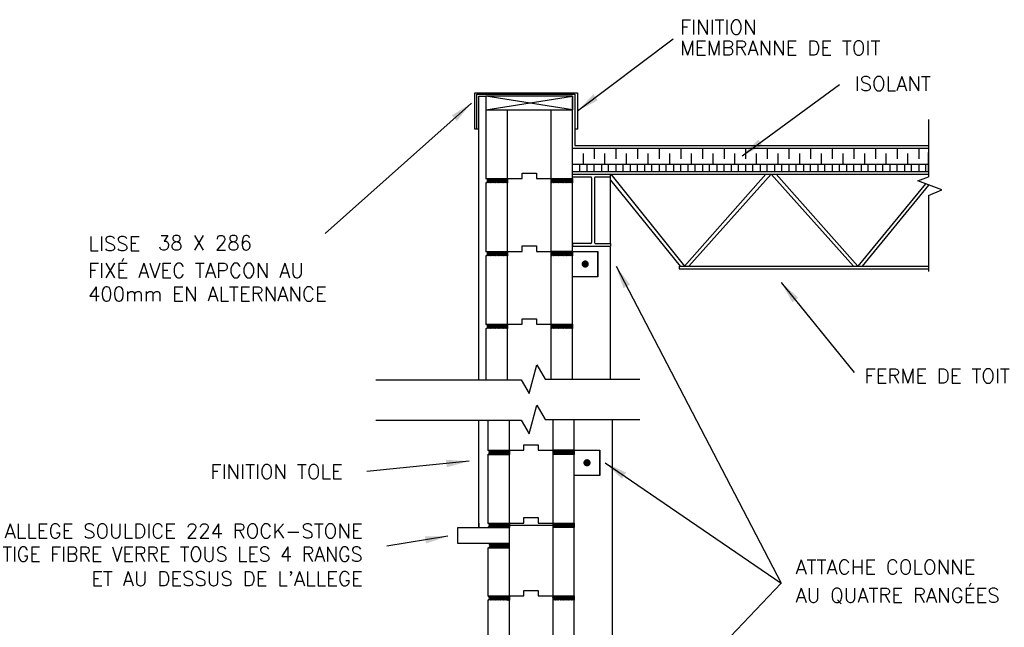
# Model space of a CAD drawing. Extents: x -8161 to 38956, y 80 to 6396.
# Tile 14 of 14: x 35894 to 38624, y 4134 to 5817. Entities that reach past the tile are written whole.
import ezdxf
from ezdxf.enums import TextEntityAlignment as Align

# ---------------------------------------------------------------- set-up
doc = ezdxf.new("R2010")
doc.units = 0
doc.layers.get('0').update_dxf_attribs({"linetype": 'CONTINUOUS'})
for name, color, linetype in [('ACIER', 6, 'CONTINUOUS'), ('BOIS', 2, 'CONTINUOUS'), ('DIVISION', 211, 'CONTINUOUS'), ('FINITION', 5, 'CONTINUOUS'), ('ISOBLOC', 3, 'CONTINUOUS'), ('ISOLANT', 9, 'CONTINUOUS'), ('MEMBRANNE TOIT', 130, 'CONTINUOUS'), ('MORTIER', 8, 'CONTINUOUS'), ('SPECIFICATION', 1, 'CONTINUOUS')]:
    doc.layers.add(name, color=color, linetype=linetype)
doc.styles.add('ROMANS', font='romans')
doc.dimstyles.new('TGC', dxfattribs={"dimtxt": 2, "dimasz": 3, "dimexe": 2.5, "dimexo": 2.5, "dimgap": 1, "dimtad": 2, "dimdec": 0, "dimzin": 9, "dimtxsty": 'ROMANS', "dimblk": 'OBLIQUE', "dimcen": 1, "dimdle": 1.5, "dimclrd": 1, "dimclre": 1, "dimclrt": 1, "dimaunit": 1, "dimadec": 4, "dimazin": 0, "dimtfac": 1, "dimtdec": 0, "dimtmove": 0, "dimatfit": 3, "dimfxl": 1, "dimtzin": 0, "dimarcsym": 0})

# ---------------------------------------------------------------- blocks, each defined once
blk = doc.blocks.new('_Oblique')
at = {"color": 0, "linetype": 'ByBlock', "lineweight": -2}
blk.add_line((-0.5, -0.5), (0.5, 0.5), dxfattribs=at)

msp = doc.modelspace()

# ---------------------------------------------------------------- hatches: boundary and pattern name
at = {"layer": 'MORTIER'}
h = msp.add_hatch(dxfattribs=at)
h.set_pattern_fill('STEEL', color=256, style=0)
h.set_pattern_definition([(45, (33182.4987, 3669.9033), (-2.245064, 2.245064), []), (45, (33182.4987, 3671.4908), (-2.245064, 2.245064), [])])
h.paths.add_polyline_path([(37426.4, 5364.9), (37426.4, 5376.9), (37366.4, 5376.9), (37366.4, 5364.9)])
h.paths.add_polyline_path([(37186.4, 5376.9, -0.746287), (37186.4, 5364.9), (37246.4, 5364.9), (37246.4, 5376.9)])
h = msp.add_hatch(dxfattribs=at)
h.set_pattern_fill('STEEL', color=256, style=0)
h.set_pattern_definition([(45, (33182.4987, 3467.9033), (-2.245064, 2.245064), []), (45, (33182.4987, 3469.4908), (-2.245064, 2.245064), [])])
h.paths.add_polyline_path([(37426.4, 5162.9), (37426.4, 5174.9), (37366.4, 5174.9), (37366.4, 5162.9)])
h.paths.add_polyline_path([(37186.4, 5174.9, -0.746287), (37186.4, 5162.9), (37246.4, 5162.9), (37246.4, 5174.9)])
h = msp.add_hatch(dxfattribs=at)
h.set_pattern_fill('STEEL', color=256, style=0)
h.set_pattern_definition([(45, (33182.4987, 3265.9033), (-2.245064, 2.245064), []), (45, (33182.4987, 3267.4908), (-2.245064, 2.245064), [])])
h.paths.add_polyline_path([(37426.4, 4960.9), (37426.4, 4972.9), (37366.4, 4972.9), (37366.4, 4960.9)])
h.paths.add_polyline_path([(37186.4, 4972.9, -0.746287), (37186.4, 4960.9), (37246.4, 4960.9), (37246.4, 4972.9)])
h = msp.add_hatch(dxfattribs=at)
h.set_pattern_fill('STEEL', color=256, style=0)
h.set_pattern_definition([(45, (33187.4698, 2917.4557), (-2.245064, 2.245064), []), (45, (33187.4698, 2919.0432), (-2.245064, 2.245064), [])])
h.paths.add_polyline_path([(37431.4, 4612.4), (37431.4, 4624.4), (37371.4, 4624.4), (37371.4, 4612.4)])
h.paths.add_polyline_path([(37191.4, 4624.4, -0.746287), (37191.4, 4612.4), (37251.4, 4612.4), (37251.4, 4624.4)])
h = msp.add_hatch(dxfattribs=at)
h.set_pattern_fill('STEEL', color=256, style=0)
h.set_pattern_definition([(45, (33187.4698, 2715.4557), (-2.245064, 2.245064), []), (45, (33187.4698, 2717.0432), (-2.245064, 2.245064), [])])
h.paths.add_polyline_path([(37431.4, 4410.4), (37431.4, 4422.4), (37371.4, 4422.4), (37371.4, 4410.4)])
h.paths.add_polyline_path([(37191.4, 4422.4, -0.746287), (37191.4, 4410.4), (37251.4, 4410.4), (37251.4, 4422.4)])
h = msp.add_hatch(dxfattribs=at)
h.set_pattern_fill('STEEL', color=256, style=0)
h.set_pattern_definition([(45, (33187.4698, 2513.4557), (-2.245064, 2.245064), []), (45, (33187.4698, 2515.0432), (-2.245064, 2.245064), [])])
h.paths.add_polyline_path([(37431.4, 4208.4), (37431.4, 4220.4), (37371.4, 4220.4), (37371.4, 4208.4)])
h.paths.add_polyline_path([(37191.4, 4220.4, -0.746287), (37191.4, 4208.4), (37251.4, 4208.4), (37251.4, 4220.4)])

# ---------------------------------------------------------------- linework, layer by layer
at = {"layer": 'ACIER'}
for p, q in [((38413.1, 5396.6), (38413.1, 5449)), ((37426.4, 5416.2), (38413.1, 5416.2)), ((37446.4, 5396.6), (37446.4, 5416.2)), ((37446.4, 5416.2), (37466.4, 5416.2)), ((37466.4, 5416.2), (37466.4, 5396.6)), ((37486.4, 5396.6), (37486.4, 5416.2)), ((37486.4, 5396.6), (37486.4, 5416.2)), ((37506.4, 5416.2), (37506.4, 5396.6)), ((37526.4, 5396.6), (37526.4, 5416.2)), ((37526.4, 5396.6), (37526.4, 5416.2)), ((37546.4, 5416.2), (37546.4, 5396.6)), ((37566.4, 5396.6), (37566.4, 5416.2)), ((37566.4, 5396.6), (37566.4, 5416.2)), ((37586.4, 5416.2), (37586.4, 5396.6)), ((37606.4, 5396.6), (37606.4, 5416.2)), ((37606.4, 5396.6), (37606.4, 5416.2)), ((37626.4, 5416.2), (37626.4, 5396.6)), ((37646.4, 5396.6), (37646.4, 5416.2)), ((37646.4, 5396.6), (37646.4, 5416.2)), ((37666.4, 5416.2), (37666.4, 5396.6)), ((37686.4, 5396.6), (37686.4, 5416.2)), ((37686.4, 5396.6), (37686.4, 5416.2)), ((37706.4, 5416.2), (37706.4, 5396.6)), ((37726.4, 5396.6), (37726.4, 5416.2)), ((37726.4, 5396.6), (37726.4, 5416.2)), ((37746.4, 5416.2), (37746.4, 5396.6)), ((37766.4, 5396.6), (37766.4, 5416.2)), ((37766.4, 5396.6), (37766.4, 5416.2)), ((37786.4, 5416.2), (37786.4, 5396.6)), ((37806.4, 5396.6), (37806.4, 5416.2)), ((37806.4, 5396.6), (37806.4, 5416.2)), ((37826.4, 5416.2), (37826.4, 5396.6)), ((37846.4, 5396.6), (37846.4, 5416.2)), ((37846.4, 5396.6), (37846.4, 5416.2)), ((37866.4, 5416.2), (37866.4, 5396.6)), ((37886.4, 5396.6), (37886.4, 5416.2)), ((37886.4, 5396.6), (37886.4, 5416.2)), ((37906.4, 5416.2), (37906.4, 5396.6)), ((37926.4, 5396.6), (37926.4, 5416.2)), ((37926.4, 5396.6), (37926.4, 5416.2)), ((37946.4, 5416.2), (37946.4, 5396.6)), ((37966.4, 5396.6), (37966.4, 5416.2)), ((37966.4, 5396.6), (37966.4, 5416.2)), ((37986.4, 5416.2), (37986.4, 5396.6)), ((38006.4, 5396.6), (38006.4, 5416.2)), ((38006.4, 5396.6), (38006.4, 5416.2)), ((38026.4, 5416.2), (38026.4, 5396.6)), ((38046.4, 5396.6), (38046.4, 5416.2)), ((38046.4, 5396.6), (38046.4, 5416.2)), ((38066.4, 5416.2), (38066.4, 5396.6)), ((38086.4, 5396.6), (38086.4, 5416.2)), ((38086.4, 5396.6), (38086.4, 5416.2)), ((38106.4, 5416.2), (38106.4, 5396.6)), ((38126.4, 5396.6), (38126.4, 5416.2)), ((38126.4, 5396.6), (38126.4, 5416.2)), ((38146.4, 5416.2), (38146.4, 5396.6)), ((38166.4, 5396.6), (38166.4, 5416.2)), ((38166.4, 5396.6), (38166.4, 5416.2)), ((38186.4, 5416.2), (38186.4, 5396.6)), ((38206.4, 5396.6), (38206.4, 5416.2)), ((38206.4, 5396.6), (38206.4, 5416.2)), ((38226.4, 5416.2), (38226.4, 5396.6)), ((38246.4, 5396.6), (38246.4, 5416.2)), ((38246.4, 5396.6), (38246.4, 5416.2)), ((38266.4, 5416.2), (38266.4, 5396.6)), ((38286.4, 5396.6), (38286.4, 5416.2)), ((38286.4, 5396.6), (38286.4, 5416.2)), ((38306.4, 5416.2), (38306.4, 5396.6)), ((38326.4, 5396.6), (38326.4, 5416.2)), ((38326.4, 5396.6), (38326.4, 5416.2)), ((38346.4, 5416.2), (38346.4, 5396.6)), ((38366.4, 5396.6), (38366.4, 5416.2)), ((38366.4, 5396.6), (38366.4, 5416.2)), ((38386.4, 5416.2), (38386.4, 5396.6)), ((38406.4, 5396.6), (38406.4, 5416.2)), ((37426.4, 5396.6), (38413.1, 5396.6)), ((37426.4, 5388.4), (37518.5, 5388.4)), ((37426.4, 5388.4), (38413.1, 5388.4)), ((37477.3, 5380.8), (37426.4, 5380.8)), ((37466.4, 5396.6), (37486.4, 5396.6)), ((37479.3, 5378.8), (37479.3, 5199.1)), ((37487.3, 5378.8), (37487.3, 5199.1)), ((37531.7, 5380.8), (37489.3, 5380.8)), ((37531.7, 5197.1), (37531.7, 5388.4)), ((37532.7, 5388.4), (37736.9, 5134.2)), ((37962.8, 5388.4), (37736.9, 5134.2)), ((37977, 5388.4), (37748.7, 5134.2)), ((37977, 5388.4), (38205.3, 5134.2)), ((37991.2, 5388.4), (38217.1, 5134.2)), ((37531.7, 5372.1), (37725, 5134.2)), ((38405.4, 5361.9), (38217.1, 5134.2)), ((38413.1, 5358.6), (38229, 5134.2)), ((37477.3, 5197.1), (37426.4, 5197.1)), ((37426.4, 5197.1), (37426.4, 5189.1)), ((37426.4, 5189.1), (37531.5, 5189.1)), ((37489.3, 5197.1), (37531.5, 5197.1)), ((37518.5, 5189.1), (37518.5, 5187.8)), ((37531.5, 5197.1), (37531.5, 5189.1)), ((37531.7, 4821.2), (37531.7, 5187.8)), ((37426.4, 5174.9), (37366.4, 5174.9)), ((37366.4, 5174.9), (37366.4, 5145.1)), ((37426.4, 5174.9), (37496.7, 5174.9)), ((37426.4, 5104.9), (37426.4, 5174.9)), ((37496.7, 5174.9), (37496.7, 5104.9)), ((37496.7, 5104.9), (37496.7, 5174.9)), ((37722.5, 5134.2), (38413.1, 5134.2)), ((37722.5, 5134.2), (37722.5, 5126.2)), ((37496.7, 5104.9), (37426.4, 5104.9)), ((37722.5, 5126.2), (38413.1, 5126.2)), ((37536.7, 4709.5), (37536.7, 3008.4)), ((37431.4, 4624.4), (37371.4, 4624.4)), ((37371.4, 4624.4), (37371.4, 4594.7)), ((37431.4, 4624.4), (37501.7, 4624.4)), ((37431.4, 4554.4), (37431.4, 4624.4)), ((37501.7, 4624.4), (37501.7, 4554.4)), ((37501.7, 4624.4), (37501.7, 4554.4)), ((37501.7, 4554.4), (37501.7, 4624.4)), ((37501.7, 4554.4), (37431.4, 4554.4))]:
    msp.add_line(p, q, dxfattribs=at)
at = {"layer": 'ACIER', "const_width": 10}
for points in [[(37456.6, 5139.9, 1), (37466.6, 5139.9, 1)], [(37461.6, 4589.4, 1), (37471.6, 4589.4, 1)]]:
    msp.add_lwpolyline(points, format="xyb", close=True, dxfattribs=at)
at = {"layer": 'ACIER'}
for centre, start, end in [((37477.3, 5378.8), 0, 90), ((37489.3, 5378.8), 90, 180), ((37477.3, 5199.1), 270, 0), ((37489.3, 5199.1), 180, 270)]:
    msp.add_arc(centre, 2, start, end, dxfattribs=at)
at = {"layer": 'BOIS'}
for p, q in [((37426.4, 5604.9), (37186.3, 5604.9)), ((37186.3, 5604.9), (37186.4, 5566.9)), ((37426.4, 5566.9), (37186.3, 5604.9)), ((37186.4, 5566.9), (37426.4, 5604.9)), ((37426.4, 5566.9), (37426.4, 5604.9)), ((37426.4, 5604.9), (37426.4, 5566.9)), ((37186.4, 5566.9), (37426.4, 5566.9))]:
    msp.add_line(p, q, dxfattribs=at)
at = {"layer": 'DIVISION'}
for p, q in [((38413.1, 5539.9), (38413.1, 5381.8)), ((38384, 5370), (38413.1, 5381.8)), ((38450.3, 5345), (38384, 5370)), ((38413.1, 5359), (38413.1, 5358.6)), ((38413.1, 5329.6), (38450.3, 5345)), ((38413.1, 5329.6), (38413.1, 5119.3)), ((37305.8, 4781.3), (37327.2, 4861.1)), ((37327.2, 4861.1), (37350.2, 4821.2)), ((36880.8, 4818.8), (37284.1, 4818.8)), ((36880.8, 4818.8), (37284.1, 4818.8)), ((37284.1, 4818.8), (37305.8, 4781.3)), ((37350.2, 4821.2), (37612.8, 4821.2)), ((37305.8, 4669.6), (37327.2, 4749.3)), ((37327.2, 4749.3), (37350.2, 4709.5)), ((36880.8, 4707.1), (37284.1, 4707.1)), ((36880.8, 4707.1), (37284.1, 4707.1)), ((37284.1, 4707.1), (37305.8, 4669.6)), ((37350.2, 4709.5), (37612.8, 4709.5))]:
    msp.add_line(p, q, dxfattribs=at)
at = {"layer": 'FINITION'}
for p, q in [((37155.9, 5513.6), (37155.9, 5614.4)), ((37155.9, 5614.4), (37440.2, 5614.4)), ((37440.2, 5614.4), (37440.2, 5513.6)), ((37166.4, 5513.6), (37155.9, 5513.6)), ((37440.2, 5513.6), (37432.6, 5513.6))]:
    msp.add_line(p, q, dxfattribs=at)
at = {"layer": 'ISOBLOC'}
for p, q in [((37166.4, 4818.8), (37166.4, 5604.9)), ((37166.4, 5604.9), (37186.3, 5604.9)), ((37186.4, 5566.9), (37186.4, 5376.9)), ((37246.4, 5376.9), (37246.4, 5566.9)), ((37366.4, 5566.9), (37366.4, 5376.9)), ((37426.4, 5376.9), (37426.4, 5566.9)), ((37286.4, 5376.9), (37286.4, 5391.9)), ((37286.4, 5391.9), (37326.4, 5391.9)), ((37286.4, 5376.9), (37286.4, 5391.9)), ((37286.4, 5391.9), (37326.4, 5391.9)), ((37326.4, 5391.9), (37326.4, 5376.9)), ((37326.4, 5391.9), (37326.4, 5376.9)), ((37186.4, 5376.9), (37246.4, 5376.9)), ((37186.4, 5364.9), (37186.4, 5174.9)), ((37246.4, 5376.9), (37286.4, 5376.9)), ((37246.4, 5376.9), (37246.4, 5364.9)), ((37246.4, 5376.9), (37286.4, 5376.9)), ((37246.4, 5174.9), (37246.4, 5364.9)), ((37326.4, 5376.9), (37366.4, 5376.9)), ((37326.4, 5376.9), (37366.4, 5376.9)), ((37366.4, 5376.9), (37366.4, 5364.9)), ((37366.4, 5376.9), (37426.4, 5376.9)), ((37366.4, 5364.9), (37366.4, 5174.9)), ((37426.4, 5174.9), (37426.4, 5364.9)), ((37286.4, 5174.9), (37286.4, 5189.9)), ((37286.4, 5189.9), (37326.4, 5189.9)), ((37286.4, 5174.9), (37286.4, 5189.9)), ((37286.4, 5189.9), (37326.4, 5189.9)), ((37326.4, 5189.9), (37326.4, 5174.9)), ((37326.4, 5189.9), (37326.4, 5174.9)), ((37186.4, 5174.9), (37246.4, 5174.9)), ((37186.4, 5162.9), (37186.4, 4972.9)), ((37246.4, 5174.9), (37286.4, 5174.9)), ((37246.4, 5174.9), (37246.4, 5162.9)), ((37246.4, 5174.9), (37286.4, 5174.9)), ((37246.4, 4972.9), (37246.4, 5162.9)), ((37326.4, 5174.9), (37366.4, 5174.9)), ((37326.4, 5174.9), (37366.4, 5174.9)), ((37366.4, 5174.9), (37366.4, 5162.9)), ((37366.4, 5174.9), (37426.4, 5174.9)), ((37366.4, 5162.9), (37366.4, 4972.9)), ((37426.4, 4972.9), (37426.4, 5162.9)), ((37186.4, 4972.9), (37246.4, 4972.9)), ((37246.4, 4972.9), (37286.4, 4972.9)), ((37246.4, 4972.9), (37246.4, 4960.9)), ((37246.4, 4972.9), (37286.4, 4972.9)), ((37286.4, 4972.9), (37286.4, 4987.9)), ((37286.4, 4987.9), (37326.4, 4987.9)), ((37286.4, 4972.9), (37286.4, 4987.9)), ((37286.4, 4987.9), (37326.4, 4987.9)), ((37326.4, 4987.9), (37326.4, 4972.9)), ((37326.4, 4987.9), (37326.4, 4972.9)), ((37326.4, 4972.9), (37366.4, 4972.9)), ((37326.4, 4972.9), (37366.4, 4972.9)), ((37366.4, 4972.9), (37366.4, 4960.9)), ((37366.4, 4972.9), (37426.4, 4972.9)), ((37186.4, 4960.9), (37186.4, 4818.8)), ((37246.4, 4818.8), (37246.4, 4960.9)), ((37366.4, 4960.9), (37366.4, 4821.2)), ((37426.4, 4821.2), (37426.4, 4960.9)), ((37166.4, 4410.4), (37166.4, 4707.1)), ((37166.4, 4410.4), (37166.4, 4707.1)), ((37191.4, 4707.1), (37191.4, 4624.4)), ((37251.4, 4624.4), (37251.4, 4707.1)), ((37371.4, 4709.5), (37371.4, 4624.4)), ((37431.4, 4624.4), (37431.4, 4709.5)), ((37191.4, 4624.4), (37251.4, 4624.4)), ((37251.4, 4624.4), (37291.4, 4624.4)), ((37251.4, 4624.4), (37291.4, 4624.4)), ((37251.4, 4624.4), (37291.4, 4624.4)), ((37251.4, 4624.4), (37251.4, 4612.4)), ((37251.4, 4624.4), (37291.4, 4624.4)), ((37291.4, 4624.4), (37291.4, 4639.4)), ((37291.4, 4639.4), (37331.4, 4639.4)), ((37291.4, 4624.4), (37291.4, 4639.4)), ((37291.4, 4639.4), (37331.4, 4639.4)), ((37291.4, 4624.4), (37291.4, 4639.4)), ((37291.4, 4639.4), (37331.4, 4639.4)), ((37291.4, 4624.4), (37291.4, 4639.4)), ((37291.4, 4639.4), (37331.4, 4639.4)), ((37331.4, 4639.4), (37331.4, 4624.4)), ((37331.4, 4639.4), (37331.4, 4624.4)), ((37331.4, 4639.4), (37331.4, 4624.4)), ((37331.4, 4639.4), (37331.4, 4624.4)), ((37331.4, 4624.4), (37371.4, 4624.4)), ((37331.4, 4624.4), (37371.4, 4624.4)), ((37331.4, 4624.4), (37371.4, 4624.4)), ((37331.4, 4624.4), (37371.4, 4624.4)), ((37371.4, 4624.4), (37371.4, 4612.4)), ((37371.4, 4624.4), (37431.4, 4624.4)), ((37191.4, 4612.4), (37191.4, 4422.4)), ((37191.4, 4612.4), (37251.4, 4612.4)), ((37251.4, 4422.4), (37251.4, 4612.4)), ((37371.4, 4612.4), (37371.4, 4422.4)), ((37431.4, 4612.4), (37371.4, 4612.4)), ((37431.4, 4422.4), (37431.4, 4612.4)), ((37166.4, 4422.4), (37166.4, 4410.4)), ((37166.4, 4422.4), (37166.4, 4410.4)), ((37191.4, 4422.4), (37251.4, 4422.4)), ((37251.4, 4422.4), (37291.4, 4422.4)), ((37251.4, 4422.4), (37251.4, 4410.4)), ((37251.4, 4422.4), (37291.4, 4422.4)), ((37291.4, 4422.4), (37291.4, 4437.4)), ((37291.4, 4437.4), (37331.4, 4437.4)), ((37291.4, 4422.4), (37291.4, 4437.4)), ((37291.4, 4437.4), (37331.4, 4437.4)), ((37331.4, 4437.4), (37331.4, 4422.4)), ((37331.4, 4437.4), (37331.4, 4422.4)), ((37331.4, 4422.4), (37371.4, 4422.4)), ((37331.4, 4422.4), (37371.4, 4422.4)), ((37371.4, 4422.4), (37371.4, 4410.4)), ((37371.4, 4422.4), (37431.4, 4422.4)), ((37108.4, 4365.4), (37108.4, 4410.4)), ((37108.4, 4410.4), (37251.4, 4410.4)), ((37108.4, 4365.4), (37108.4, 4410.4)), ((37108.4, 4410.4), (37251.4, 4410.4)), ((37251.4, 4410.4), (37191.4, 4410.4)), ((37228.2, 4416.7), (37404.3, 4416.7)), ((37251.4, 4220.4), (37251.4, 4410.4)), ((37431.4, 4410.4), (37371.4, 4410.4)), ((37371.4, 4410.4), (37371.4, 4220.4)), ((37431.4, 4220.4), (37431.4, 4410.4)), ((37251.4, 4365.4), (37108.4, 4365.4)), ((37251.4, 4365.4), (37108.4, 4365.4)), ((37191.4, 4353.4), (37191.4, 4220.4)), ((37191.4, 4353.4), (37251.4, 4353.4)), ((37291.4, 4220.4), (37291.4, 4235.4)), ((37291.4, 4235.4), (37331.4, 4235.4)), ((37291.4, 4220.4), (37291.4, 4235.4)), ((37291.4, 4235.4), (37331.4, 4235.4)), ((37291.4, 4220.4), (37291.4, 4235.4)), ((37291.4, 4235.4), (37331.4, 4235.4)), ((37291.4, 4220.4), (37291.4, 4235.4)), ((37291.4, 4235.4), (37331.4, 4235.4)), ((37331.4, 4235.4), (37331.4, 4220.4)), ((37331.4, 4235.4), (37331.4, 4220.4)), ((37331.4, 4235.4), (37331.4, 4220.4)), ((37331.4, 4235.4), (37331.4, 4220.4)), ((37191.4, 4220.4), (37251.4, 4220.4)), ((37191.4, 4208.4), (37191.4, 4018.4)), ((37251.4, 4220.4), (37291.4, 4220.4)), ((37251.4, 4220.4), (37291.4, 4220.4)), ((37251.4, 4220.4), (37291.4, 4220.4)), ((37251.4, 4220.4), (37251.4, 4208.4)), ((37251.4, 4220.4), (37291.4, 4220.4)), ((37251.4, 4018.4), (37251.4, 4208.4)), ((37331.4, 4220.4), (37371.4, 4220.4)), ((37331.4, 4220.4), (37371.4, 4220.4)), ((37331.4, 4220.4), (37371.4, 4220.4)), ((37331.4, 4220.4), (37371.4, 4220.4)), ((37371.4, 4220.4), (37371.4, 4208.4)), ((37371.4, 4220.4), (37431.4, 4220.4)), ((37371.4, 4208.4), (37371.4, 4018.4)), ((37431.4, 4018.4), (37431.4, 4208.4))]:
    msp.add_line(p, q, dxfattribs=at)
at = {"layer": 'ISOLANT'}
for p, q in [((37426.4, 5461.2), (38413.1, 5461.2)), ((37456.4, 5461.2), (37486.4, 5461.2)), ((37486.4, 5461.2), (37486.4, 5430.9)), ((37546.4, 5461.2), (37546.4, 5430.9)), ((37606.4, 5461.2), (37606.4, 5430.9)), ((37666.4, 5461.2), (37666.4, 5430.9)), ((37726.4, 5461.2), (37726.4, 5430.9)), ((37786.4, 5461.2), (37786.4, 5430.9)), ((37846.4, 5461.2), (37846.4, 5430.9)), ((37906.4, 5461.2), (37906.4, 5430.9)), ((37966.4, 5461.2), (37966.4, 5430.9)), ((38026.4, 5461.2), (38026.4, 5430.9)), ((38086.4, 5461.2), (38086.4, 5430.9)), ((38146.4, 5461.2), (38146.4, 5430.9)), ((38206.4, 5461.2), (38206.4, 5430.9)), ((38266.4, 5461.2), (38266.4, 5430.9)), ((38326.4, 5461.2), (38326.4, 5430.9)), ((38386.4, 5461.2), (38386.4, 5430.9)), ((37456.4, 5416.2), (37456.4, 5446.4)), ((37516.4, 5416.2), (37516.4, 5446.4)), ((37576.4, 5416.2), (37576.4, 5446.4)), ((37636.4, 5416.2), (37636.4, 5446.4)), ((37696.4, 5416.2), (37696.4, 5446.4)), ((37756.4, 5416.2), (37756.4, 5446.4)), ((37816.4, 5416.2), (37816.4, 5446.4)), ((37876.4, 5416.2), (37876.4, 5446.4)), ((37936.4, 5416.2), (37936.4, 5446.4)), ((37996.4, 5416.2), (37996.4, 5446.4)), ((38056.4, 5416.2), (38056.4, 5446.4)), ((38116.4, 5416.2), (38116.4, 5446.4)), ((38176.4, 5416.2), (38176.4, 5446.4)), ((38236.4, 5416.2), (38236.4, 5446.4)), ((38296.4, 5416.2), (38296.4, 5446.4)), ((38356.4, 5416.2), (38356.4, 5446.4))]:
    msp.add_line(p, q, dxfattribs=at)
at = {"layer": 'MEMBRANNE TOIT'}
for p, q in [((37161.4, 5513.6), (37161.4, 5610.8)), ((37161.4, 5610.8), (37432.6, 5610.8)), ((37432.6, 5610.8), (37432.6, 5468.1)), ((37432.6, 5468.1), (38413.1, 5468.1))]:
    msp.add_line(p, q, dxfattribs=at)
at = {"layer": 'MORTIER'}
for p, q in [((37426.4, 5376.9), (37426.4, 5364.9)), ((37426.4, 5174.9), (37426.4, 5162.9)), ((37426.4, 4972.9), (37426.4, 4960.9)), ((37431.4, 4624.4), (37431.4, 4612.4)), ((37431.4, 4422.4), (37431.4, 4410.4)), ((37191.7, 4365.3), (37191.8, 4365.4)), ((37192.8, 4364.8), (37193.4, 4365.4)), ((37193.3, 4353.4), (37205.3, 4365.4)), ((37194.4, 4363.5), (37196.3, 4365.4)), ((37194.9, 4353.4), (37206.9, 4365.4)), ((37195, 4362.6), (37197.9, 4365.4)), ((37195.8, 4360.4), (37200.8, 4365.4)), ((37195.9, 4358.9), (37202.4, 4365.4)), ((37197.8, 4353.4), (37209.8, 4365.4)), ((37199.4, 4353.4), (37211.4, 4365.4)), ((37202.3, 4353.4), (37214.3, 4365.4)), ((37203.9, 4353.4), (37215.9, 4365.4)), ((37206.8, 4353.4), (37218.8, 4365.4)), ((37208.3, 4353.4), (37220.3, 4365.4)), ((37211.2, 4353.4), (37223.2, 4365.4)), ((37212.8, 4353.4), (37224.8, 4365.4)), ((37215.7, 4353.4), (37227.7, 4365.4)), ((37217.3, 4353.4), (37229.3, 4365.4)), ((37220.2, 4353.4), (37232.2, 4365.4)), ((37221.8, 4353.4), (37233.8, 4365.4)), ((37224.7, 4353.4), (37236.7, 4365.4)), ((37226.3, 4353.4), (37238.3, 4365.4)), ((37229.2, 4353.4), (37241.2, 4365.4)), ((37230.8, 4353.4), (37242.8, 4365.4)), ((37233.7, 4353.4), (37245.7, 4365.4)), ((37235.3, 4353.4), (37247.3, 4365.4)), ((37238.2, 4353.4), (37250.2, 4365.4)), ((37239.8, 4353.4), (37251.4, 4365.1)), ((37242.7, 4353.4), (37251.4, 4362.2)), ((37244.3, 4353.4), (37251.4, 4360.6)), ((37247.2, 4353.4), (37251.4, 4357.7)), ((37248.8, 4353.4), (37251.4, 4356.1)), ((37431.4, 4220.4), (37431.4, 4208.4))]:
    msp.add_line(p, q, dxfattribs=at)
for centre in [(37184.6, 5370.9), (37184.6, 5168.9), (37184.6, 4966.9), (37189.6, 4618.4), (37189.6, 4416.4), (37189.6, 4214.4)]:
    msp.add_arc(centre, 6.26, 286.533, 73.467, dxfattribs=at)

# ---------------------------------------------------------------- texts
at = {"layer": 'SPECIFICATION', "style": 'ROMANS'}
for s, p in [('FINITION', (37724.4, 5776)), ('MEMBRANNE DE TOIT', (37724.4, 5718.6)), ('ISOLANT', (38208.8, 5619.7)), ('LISSE', (36084.2, 5176.3)), ('38 X 286', (36277.2, 5178.6)), ('FIXÉ AVEC TAPCON AU', (36083.3, 5102)), ('400mm EN ALTERNANCE', (36083.3, 5037.2)), ('FERME DE TOIT', (38235.9, 4810)), ('FINITION TOLE', (36422.6, 4544.8)), ('ATTACHE COLONNE', (38044.8, 4280.6)), ('AU QUATRE RANGÉES', (38044.8, 4202.4))]:
    msp.add_text(s, height=40, dxfattribs=at).set_placement(p)
for s, p in [('ALLEGE SOULDICE 224 ROCK-STONE', (36844.6, 4380.4)), ('TIGE FIBRE VERRE TOUS LES 4 RANGS', (36844.6, 4316.1)), ("ET AU DESSUS DE L'ALLEGE", (36844.6, 4248.2))]:
    msp.add_text(s, height=40, dxfattribs=at).set_placement(p, align=Align.RIGHT)

# ---------------------------------------------------------------- leaders
at = {"layer": 'SPECIFICATION'}
for points in [[(37440.2, 5564), (37705.7, 5764.1)], [(37896.4, 5439.3), (38166.3, 5637.1)], [(37146, 5585.9), (36740.9, 5224.7)], [(37547.5, 5133.9), (38005.3, 4255.7)], [(38004.5, 5089.2), (38207.6, 4839.8)], [(37139.5, 4593.5), (36856.2, 4565.6)], [(37517, 4589.3), (38005.3, 4255.7)], [(37080.7, 4386), (36911.3, 4358.2)], [(37547.5, 3775.7), (38005.3, 4255.7)]]:
    msp.add_leader(points, dimstyle='TGC', override={"dimscale": 21, "dimgap": 1, "dimtad": 0}, dxfattribs=at)

doc.saveas('drawing.dxf')
